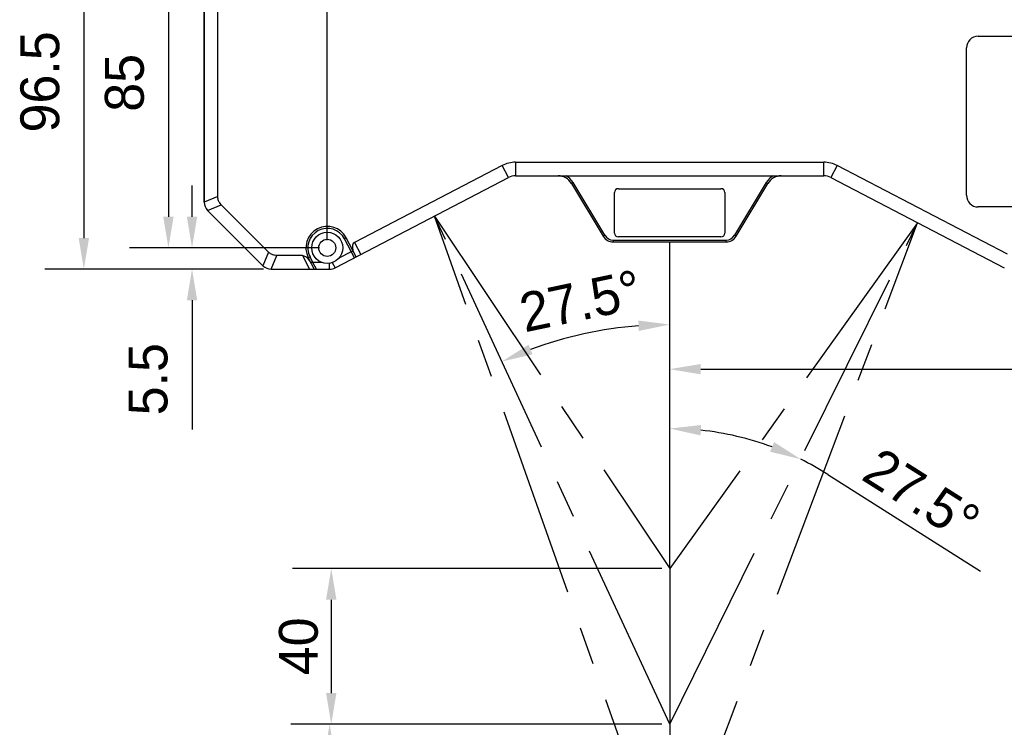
# Model space of a CAD drawing. Header units: millimetres. Extents: x -67 to 93, y 91 to 271.
# Tile 8 of 17: x -7 to 56, y 131 to 176. Entities that reach past the tile are written whole.
import ezdxf

# ---------------------------------------------------------------- set-up
doc = ezdxf.new("R2010")
doc.units = ezdxf.units.MM
doc.header["$LTSCALE"] = 65.395
doc.header["$PDMODE"] = 3
doc.header["$PDSIZE"] = 8
doc.linetypes.add('CENTER', pattern=[0.6, 0.375, -0.075, 0.075, -0.075])
doc.layers.get('0').update_dxf_attribs({"linetype": 'CONTINUOUS'})
doc.layers.get('Defpoints').update_dxf_attribs({"linetype": 'CONTINUOUS'})
for name, color, linetype in [('00_COMPONENTS', 7, 'CONTINUOUS'), ('50_ALL_DETAILS', 7, 'CONTINUOUS'), ('51__DRAFT_DIMS', 7, 'CONTINUOUS')]:
    doc.layers.add(name, color=color, linetype=linetype)
doc.styles.get("Standard").update_dxf_attribs({"font": '兰亭黑 GBK.TTF', "height": 2.5})
doc.dimstyles.new('DIMSTYLE_1', dxfattribs={"dimtxt": 8, "dimasz": 2, "dimexe": 2.5, "dimexo": 0.5, "dimgap": 0.75, "dimtad": 1, "dimlfac": 4, "dimdsep": 46, "dimtxsty": 'STANDARD', "dimblk": '_FILLED', "dimblk1": '_FILLED', "dimblk2": '_FILLED', "dimcen": 0.09, "dimclrd": 8, "dimclre": 8, "dimclrt": 256, "dimazin": 2, "dimtp": 0.3, "dimtm": 0.3, "dimtfac": 1, "dimtofl": 0, "dimtmove": 0, "dimatfit": 3, "dimldrblk": '_FILLED', "dimfxl": 1, "dimtolj": 1, "dimarcsym": 0})

# ---------------------------------------------------------------- blocks, each defined once
blk = doc.blocks.new('_FILLED')
at = {"color": 0, "linetype": 'ByBlock'}
blk.add_solid([(0, 0), (-1, 0.167), (-1, -0.167)], dxfattribs=at)
blk = doc.blocks.new('*D15')
at = {"layer": '51__DRAFT_DIMS', "color": 8, "lineweight": -2}
for p, q in [((25.027, 184.495), (-5.523, 184.495)), ((-3.023, 182.495), (-3.023, 162.37)), ((8.525, 160.37), (-5.523, 160.37))]:
    blk.add_line(p, q, dxfattribs=at)
at = {"layer": 'Defpoints', "color": 0}
for p in [(25.527, 184.495), (-3.023, 160.37), (9.025, 160.37)]:
    blk.add_point(p, dxfattribs=at)
at = {"layer": '51__DRAFT_DIMS', "color": 8, "linetype": 'ByBlock', "lineweight": -2, "xscale": 2, "yscale": 2, "zscale": 2}
for p, rotation in [((-3.023, 184.495), 90), ((-3.023, 160.37), 270)]:
    blk.add_blockref('_FILLED', p, dxfattribs=dict(at, rotation=rotation))
at = {"layer": '51__DRAFT_DIMS', "insert": (-7.106, 172.413), "char_height": 2.5, "attachment_point": 2, "rotation": 90, "line_spacing_factor": 0.9}
blk.add_mtext('\\A1;96.5', dxfattribs=at)
blk = doc.blocks.new('*D18')
at = {"layer": '51__DRAFT_DIMS', "color": 8, "lineweight": -2}
for p, q in [((12.631, 162.245), (12.631, 190.901)), ((23.652, 183.495), (23.652, 190.901)), ((21.652, 188.401), (14.631, 188.401))]:
    blk.add_line(p, q, dxfattribs=at)
at = {"layer": 'Defpoints', "color": 0}
for p in [(12.631, 188.401), (23.652, 182.995), (12.631, 161.745)]:
    blk.add_point(p, dxfattribs=at)
at = {"layer": '51__DRAFT_DIMS', "color": 8, "linetype": 'ByBlock', "lineweight": -2, "xscale": 2, "yscale": 2, "zscale": 2, "rotation": 180}
blk.add_blockref('_FILLED', (12.631, 188.401), dxfattribs=at)
at = {"layer": '51__DRAFT_DIMS', "color": 8, "linetype": 'ByBlock', "lineweight": -2, "xscale": 2, "yscale": 2, "zscale": 2}
blk.add_blockref('_FILLED', (23.652, 188.401), dxfattribs=at)
at = {"layer": '51__DRAFT_DIMS', "insert": (18.12, 192.484), "char_height": 2.5, "attachment_point": 2, "line_spacing_factor": 0.9}
blk.add_mtext('\\A1;44.08', dxfattribs=at)
blk = doc.blocks.new('*D20')
at = {"layer": '51__DRAFT_DIMS', "color": 8, "lineweight": -2}
for p, q in [((23.152, 182.995), (-0.086, 182.995)), ((2.414, 180.995), (2.414, 163.745)), ((12.131, 161.745), (-0.086, 161.745))]:
    blk.add_line(p, q, dxfattribs=at)
at = {"layer": 'Defpoints', "color": 0}
for p in [(23.652, 182.995), (2.414, 161.745), (12.631, 161.745)]:
    blk.add_point(p, dxfattribs=at)
at = {"layer": '51__DRAFT_DIMS', "color": 8, "linetype": 'ByBlock', "lineweight": -2, "xscale": 2, "yscale": 2, "zscale": 2}
for p, rotation in [((2.414, 182.995), 90), ((2.414, 161.745), 270)]:
    blk.add_blockref('_FILLED', p, dxfattribs=dict(at, rotation=rotation))
at = {"layer": '51__DRAFT_DIMS', "insert": (-1.67, 172.352), "char_height": 2.5, "attachment_point": 2, "rotation": 90, "line_spacing_factor": 0.9}
blk.add_mtext('\\A1;85', dxfattribs=at)
blk = doc.blocks.new('*D21')
at = {"layer": '51__DRAFT_DIMS', "color": 8, "lineweight": -2}
for p, q in [((3.934, 163.745), (3.934, 165.745)), ((12.131, 161.745), (1.434, 161.745)), ((8.525, 160.37), (1.434, 160.37)), ((3.934, 158.37), (3.934, 150.067))]:
    blk.add_line(p, q, dxfattribs=at)
at = {"layer": 'Defpoints', "color": 0}
for p in [(3.934, 161.745), (12.631, 161.745), (9.025, 160.37)]:
    blk.add_point(p, dxfattribs=at)
at = {"layer": '51__DRAFT_DIMS', "color": 8, "linetype": 'ByBlock', "lineweight": -2, "xscale": 2, "yscale": 2, "zscale": 2}
for p, rotation in [((3.934, 161.745), 270), ((3.934, 160.37), 90)]:
    blk.add_blockref('_FILLED', p, dxfattribs=dict(at, rotation=rotation))
at = {"layer": '51__DRAFT_DIMS', "insert": (-0.149, 155.62), "char_height": 2.5, "attachment_point": 3, "rotation": 90, "line_spacing_factor": 0.9}
blk.add_mtext('\\A1;5.5', dxfattribs=at)
blk = doc.blocks.new('*D23')
at = {"layer": '51__DRAFT_DIMS', "color": 8, "lineweight": -2}
for p, q in [((64.715, 175.12), (64.715, 151.441)), ((34.652, 161.62), (34.652, 151.441)), ((36.652, 153.941), (62.715, 153.941)), ((64.715, 153.941), (78.804, 153.941))]:
    blk.add_line(p, q, dxfattribs=at)
at = {"layer": 'Defpoints', "color": 0}
for p in [(64.715, 175.62), (34.652, 162.12), (64.715, 153.941)]:
    blk.add_point(p, dxfattribs=at)
at = {"layer": '51__DRAFT_DIMS', "color": 8, "linetype": 'ByBlock', "lineweight": -2, "xscale": 2, "yscale": 2, "zscale": 2, "rotation": 180}
blk.add_blockref('_FILLED', (34.652, 153.941), dxfattribs=at)
at = {"layer": '51__DRAFT_DIMS', "color": 8, "linetype": 'ByBlock', "lineweight": -2, "xscale": 2, "yscale": 2, "zscale": 2}
blk.add_blockref('_FILLED', (64.715, 153.941), dxfattribs=at)
at = {"layer": '51__DRAFT_DIMS', "insert": (72.759, 158.025), "char_height": 2.5, "attachment_point": 2, "line_spacing_factor": 0.9}
blk.add_mtext('\\A1;120.25', dxfattribs=at)
blk = doc.blocks.new('*D33')
at = {"color": 8, "lineweight": -2}
for p, q in [((34.152, 141.12), (10.387, 141.12)), ((12.887, 139.12), (12.887, 133.12)), ((34.152, 131.12), (10.387, 131.12))]:
    blk.add_line(p, q, dxfattribs=at)
at = {"layer": 'Defpoints', "color": 0}
for p in [(34.652, 141.12), (12.887, 131.12), (34.652, 131.12)]:
    blk.add_point(p, dxfattribs=at)
at = {"color": 8, "linetype": 'ByBlock', "lineweight": -2, "xscale": 2, "yscale": 2, "zscale": 2}
for p, rotation in [((12.887, 141.12), 90), ((12.887, 131.12), 270)]:
    blk.add_blockref('_FILLED', p, dxfattribs=dict(at, rotation=rotation))
at = {"insert": (10.789, 136.12), "char_height": 2.5, "attachment_point": 5, "rotation": 90}
blk.add_mtext('\\A1;40', dxfattribs=at)
blk = doc.blocks.new('*D34')
at = {"color": 8, "lineweight": -2}
for p, q in [((34.027, 131.12), (10.282, 131.12)), ((12.782, 129.12), (12.782, 123.12)), ((34.152, 121.12), (10.282, 121.12))]:
    blk.add_line(p, q, dxfattribs=at)
at = {"layer": 'Defpoints', "color": 0}
for p in [(34.527, 131.12), (12.782, 121.12), (34.652, 121.12)]:
    blk.add_point(p, dxfattribs=at)
at = {"color": 8, "linetype": 'ByBlock', "lineweight": -2, "xscale": 2, "yscale": 2, "zscale": 2}
for p, rotation in [((12.782, 131.12), 90), ((12.782, 121.12), 270)]:
    blk.add_blockref('_FILLED', p, dxfattribs=dict(at, rotation=rotation))
at = {"insert": (10.684, 126.12), "char_height": 2.5, "attachment_point": 5, "rotation": 90}
blk.add_mtext('\\A1;40', dxfattribs=at)

msp = doc.modelspace()

# ---------------------------------------------------------------- linework, layer by layer
at = {"color": 8}
msp.add_line((44.8207, 147.1726), (54.6461, 140.9485), dxfattribs=at)
for radius, start, end in [(25.6912, 94.461474, 110.377937), (19.0019, 69.713856, 83.96668), (19.0019, 57.647215, 63.680536)]:
    msp.add_arc((34.6522, 131.1203), radius, start, end, dxfattribs=at)
at = {"layer": '00_COMPONENTS'}
for p, q in [((4.7139, 180.7889), (4.7139, 164.681)), ((4.7147, 164.681), (4.7147, 180.7889)), ((5.5897, 165.0434), (5.5897, 180.7889)), ((54.4897, 175.3453), (61.8397, 175.3453)), ((53.7397, 165.1203), (53.7397, 174.5953)), ((24.7434, 167.2481), (24.7434, 166.3731)), ((24.7434, 167.2481), (44.5611, 167.2481)), ((44.5611, 166.3731), (44.5611, 167.2481)), ((23.8776, 167.0362), (14.376, 162.09)), ((24.2816, 166.2601), (23.8776, 167.0362)), ((45.4269, 167.0362), (45.0228, 166.2601)), ((56.3883, 161.3301), (45.4269, 167.0362)), ((13.1303, 160.4551), (24.2816, 166.2601)), ((24.7434, 166.3731), (44.5611, 166.3731)), ((28.4367, 165.9525), (28.3295, 165.8881)), ((30.482, 162.5484), (28.4367, 165.9525)), ((40.8678, 165.9525), (38.8224, 162.5484)), ((40.8678, 165.9525), (40.9749, 165.8881)), ((45.0221, 166.2601), (56.1734, 160.4551)), ((45.0228, 166.2601), (56.1741, 160.4551)), ((28.3293, 165.8885), (28.3287, 165.8881)), ((28.3287, 165.8881), (30.3741, 162.4841)), ((28.3295, 165.8881), (30.3749, 162.4841)), ((31.1022, 162.6953), (31.1022, 165.2953)), ((31.3522, 165.5453), (37.9522, 165.5453)), ((38.2022, 165.2953), (38.2022, 162.6953)), ((38.9296, 162.4841), (40.9749, 165.8881)), ((4.7139, 164.681), (4.7146, 164.6813)), ((5.5897, 165.0434), (4.7147, 164.681)), ((4.9343, 164.151), (4.9336, 164.1507)), ((4.9336, 164.1507), (8.4943, 160.59)), ((4.9344, 164.1507), (5.8094, 164.5131)), ((8.4951, 160.59), (4.9344, 164.1507)), ((8.8575, 161.465), (5.8094, 164.5131)), ((59.8147, 164.3703), (54.4897, 164.3703)), ((13.8507, 162.3803), (13.7398, 162.3225)), ((14.3747, 161.1029), (13.7398, 162.3225)), ((14.4856, 161.1606), (13.8507, 162.3803)), ((30.3747, 162.4844), (30.3741, 162.4841)), ((30.3749, 162.4841), (30.482, 162.5484)), ((31.0177, 162.2453), (31.0177, 162.1203)), ((31.0177, 162.2453), (38.2867, 162.2453)), ((31.0177, 162.1203), (38.2867, 162.1203)), ((37.9522, 162.4453), (31.3522, 162.4453)), ((38.2867, 162.1203), (38.2867, 162.2453)), ((38.8224, 162.5484), (38.9296, 162.4841)), ((14.1727, 161.491), (13.3726, 161.0745)), ((14.1727, 161.491), (14.2683, 161.5781)), ((14.376, 162.09), (14.7801, 161.3139)), ((8.8575, 161.465), (8.4951, 160.59)), ((9.0254, 160.3703), (9.3878, 161.2453)), ((11.0277, 161.2453), (9.3878, 161.2453)), ((11.0277, 161.2453), (11.4832, 160.3703)), ((11.5223, 161.1682), (11.4114, 161.1104)), ((11.4114, 161.1104), (11.7967, 160.3703)), ((11.7099, 160.8078), (11.5223, 161.1682)), ((8.4943, 160.59), (8.4944, 160.5903)), ((9.0254, 160.3703), (12.784, 160.3703)), ((11.5552, 160.8343), (11.7091, 160.802)), ((11.7091, 160.802), (11.7099, 160.8078)), ((11.9339, 160.3703), (11.7091, 160.802)), ((12.2831, 160.8078), (11.7099, 160.8078)), ((12.784, 160.3703), (12.784, 160.7571)), ((12.9517, 160.7982), (13.1303, 160.4551)), ((34.6522, 141.1203), (34.6522, 121.1203))]:
    msp.add_line(p, q, dxfattribs=at)
for radius in [1, 0.55]:
    msp.add_circle((12.6311, 161.7453), radius, dxfattribs=at)
for centre, radius, start, end in [((54.4897, 174.5953), 0.75, 90, 180), ((24.7434, 165.3731), 1.875, 90, 117.5), ((44.5611, 165.3731), 1.875, 62.5, 90), ((24.7434, 165.3731), 1, 90, 117.5), ((27.4723, 165.3731), 1, 31, 90), ((27.4716, 165.3731), 1, 31, 89.954942), ((27.4723, 165.3731), 1.125, 30.999881, 62.733956), ((41.8321, 165.3731), 1.125, 117.266044, 149), ((41.8321, 165.3731), 1, 90, 149.00001), ((44.5611, 165.3731), 1, 62.5, 90), ((31.3522, 165.2953), 0.25, 90, 180), ((37.9522, 165.2953), 0.25, 0, 90), ((5.4639, 164.681), 0.75, 180, 225), ((5.4647, 164.681), 0.75, 180, 225), ((54.4897, 165.1203), 0.75, 180, 270), ((12.6311, 161.7453), 1.375, 27.5, 207.5), ((12.6311, 161.7453), 1.25, 27.5, 207.5), ((31.017, 162.8703), 0.75, 211, 270), ((31.0177, 162.8703), 0.75, 211, 270), ((31.0177, 162.8703), 0.625, 211, 270), ((31.3522, 162.6953), 0.25, 180, 270), ((37.9522, 162.6953), 0.25, 270, 0), ((38.2867, 162.8703), 0.625, 270, 329), ((38.2867, 162.8703), 0.75, 270, 329), ((9.0246, 161.1203), 0.75, 225, 270), ((9.0254, 161.1203), 0.75, 225, 270), ((12.784, 161.1203), 0.75, 270, 297.5), ((56.5197, 161.1203), 0.75, 242.5, 242.553536)]:
    msp.add_arc(centre, radius, start, end, dxfattribs=at)
for centre, major_axis, ratio, start_param, end_param in [((14.725, 161.4196), (0.349, -0.6704), 0.4961389, 3.1415927, 4.2286525), ((11.3243, 160.4895), (-0.383, 0.7357), 0.4521044, -1.328192, -0.2311442)]:
    msp.add_ellipse(centre, major_axis=major_axis, ratio=ratio, start_param=start_param, end_param=end_param, dxfattribs=at)
for points in [[(5.8094, 164.5131), (5.7748, 164.5477), (5.7209, 164.6152), (5.6614, 164.7226), (5.6082, 164.8596), (5.5897, 164.9702), (5.5897, 165.0434)], [(9.3878, 161.2453), (9.3389, 161.2453), (9.253, 161.255), (9.135, 161.2888), (9.0006, 161.3481), (8.9093, 161.4132), (8.8575, 161.465)]]:
    msp.add_open_spline(points, degree=3, knots=[0, 0, 0, 0, 0.2500924, 0.4378424, 0.6255995, 1, 1, 1, 1], dxfattribs=at)
at = {"layer": '50_ALL_DETAILS', "linetype": 'CENTER', "ltscale": 0.5}
for p, q in [((19.5308, 163.787), (34.6522, 141.1203)), ((34.6522, 131.1203), (19.5308, 163.787)), ((34.6522, 121.1203), (19.5308, 163.787)), ((34.6522, 121.1203), (50.5985, 163.3576)), ((34.6522, 131.1203), (50.5985, 163.3576)), ((50.5985, 163.3576), (34.6522, 141.1203)), ((34.6522, 141.1203), (34.6522, 162.1203))]:
    msp.add_line(p, q, dxfattribs=at)

# ---------------------------------------------------------------- block references
at = {"color": 8, "xscale": 2, "yscale": 2, "zscale": 2}
for p, rotation in [((34.6522, 156.8115), 2.230737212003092), ((23.86, 154.4348), 202.6086737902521), ((34.6522, 150.1222), 176.9833397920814), ((43.0772, 148.1524), 336.6971957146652)]:
    msp.add_blockref('_FILLED', p, dxfattribs=dict(at, rotation=rotation))

# ---------------------------------------------------------------- texts
at = {"char_height": 2.5, "attachment_point": 5}
for insert, rotation in [((28.9145, 158.3176), 11.912817), ((50.8597, 145.8385), 327.647215)]:
    msp.add_mtext('\\A1;27.5%%d', dxfattribs=dict(at, insert=insert, rotation=rotation))

# ---------------------------------------------------------------- dimensions: what is measured, and where the dimension line sits
for base, p1, p2, picture, middle in [((12.8874, 131.1203), (34.6522, 141.1203), (34.6522, 131.1203), '*D33', (10.7893, 136.1203)), ((12.7824, 121.1203), (34.5272, 131.1203), (34.6522, 121.1203), '*D34', (10.6842, 126.1203))]:
    dim = msp.add_linear_dim(base=base, p1=p1, p2=p2, angle=90, dimstyle='DIMSTYLE_1', override={"dimtxsty": 'STANDARD'})
    dim.commit()
    dim.dimension.update_dxf_attribs({"geometry": picture, "text_midpoint": middle})
at = {"layer": '51__DRAFT_DIMS'}
for base, p1, p2, angle, picture, middle in [((12.6311, 188.4009), (23.6522, 182.9953), (12.6311, 161.7453), 180, '*D18', (18.1197, 188.4009)), ((-3.0225, 160.3703), (25.5272, 184.4953), (9.0254, 160.3703), 270, '*D15', (-3.0225, 172.4131)), ((2.4135, 161.7453), (23.6522, 182.9953), (12.6311, 161.7453), 270, '*D20', (2.4135, 172.352)), ((3.9341, 161.7453), (9.0254, 160.3703), (12.6311, 161.7453), 90, '*D21', (3.9341, 153.2185))]:
    dim = msp.add_linear_dim(base=base, p1=p1, p2=p2, angle=angle, dimstyle='DIMSTYLE_1', override={"dimtxsty": 'STANDARD'}, dxfattribs=at)
    dim.commit()
    dim.dimension.update_dxf_attribs({"geometry": picture, "text_midpoint": middle, "dimtype": 160})
dim = msp.add_linear_dim(base=(64.7147, 153.9412), p1=(34.6522, 162.1203), p2=(64.7147, 175.6203), dimstyle='DIMSTYLE_1', override={"dimtxsty": 'STANDARD'}, dxfattribs=at)
dim.commit()
dim.dimension.update_dxf_attribs({"geometry": '*D23', "text_midpoint": (72.7592, 153.9412), "dimtype": 160})

doc.saveas('drawing.dxf')
